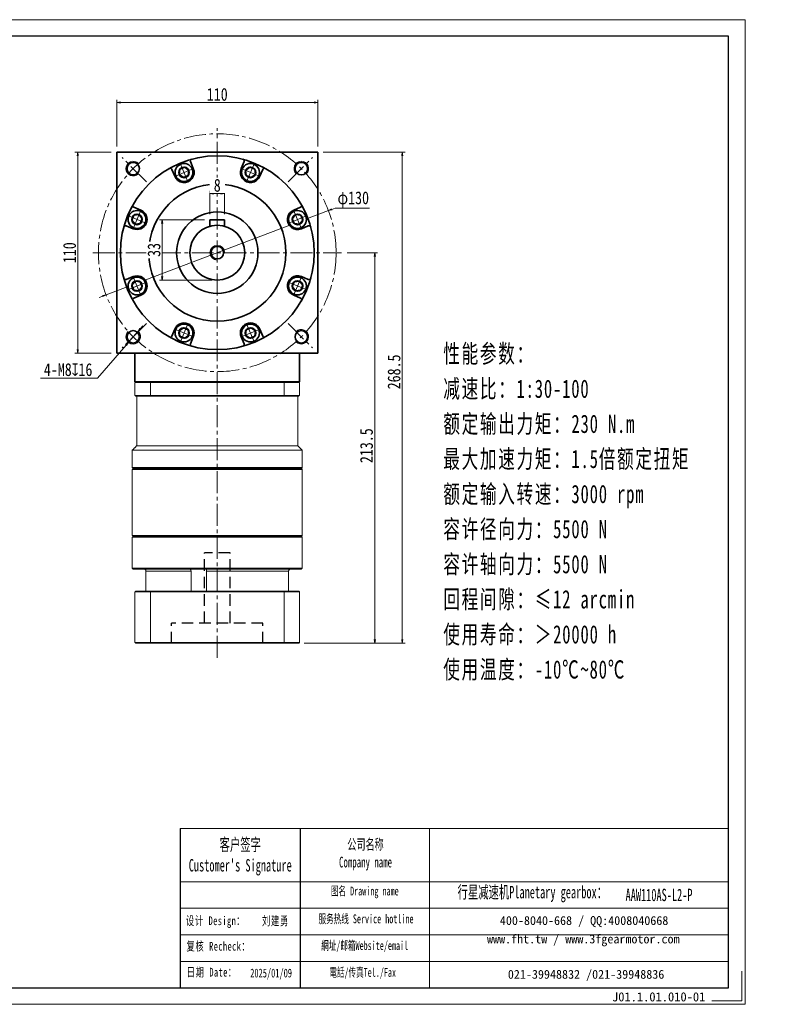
# Model space of a CAD drawing. Header units: millimetres. Extents: x -12 to 767, y -8 to 530.
# Tile 4 of 4: x 353 to 767, y -8 to 530. Entities that reach past the tile are written whole.
import ezdxf

# ---------------------------------------------------------------- set-up
doc = ezdxf.new("R2010")
doc.units = ezdxf.units.MM
doc.set_wipeout_variables(frame=1)
doc.linetypes.add('DASHED2', pattern=[9.525, 6.35, -3.175])
doc.linetypes.add('点画线', pattern=[18, 12, -2, 2, -2])
for name, color, linetype in [('4虚线层', 6, 'DASHED2'), ('6文字层', 3, 'Continuous'), ('7标注层', 4, 'Continuous')]:
    doc.layers.add(name, color=color, linetype=linetype)
for name, color, linetype, lineweight in [('EB0', 7, 'Continuous', 35), ('SLD-0', 7, 'Continuous', 18), ('中心线层', 1, '点画线', 18), ('图框_外框线', 7, 'Continuous', 18), ('尺寸线层', 3, 'Continuous', 18), ('粗实线层', 7, 'Continuous', 35)]:
    doc.layers.add(name, color=color, linetype=linetype, lineweight=lineweight)
doc.styles.add('SLDTEXTSTYLE4', font='SimSun.ttf', dxfattribs={"width": 0.611111})
doc.styles.get("Standard").update_dxf_attribs({"font": 'SimSun.ttf'})
doc.styles.add('宋体', font='SimSun.ttf', dxfattribs={"width": 0.8})
doc.styles.add('标准', font='txt', dxfattribs={"width": 0.667})
doc.styles.add('样式 1', font='SimSun.ttf')
doc.dimstyles.new('A水平标注$0', dxfattribs={"dimtxt": 3.5, "dimasz": 2, "dimexe": 1.5, "dimexo": 3, "dimgap": 1.1, "dimtad": 1, "dimtoh": 1, "dimdec": 4, "dimdsep": 46, "dimtxsty": '宋体', "dimblk": 'OPEN', "dimcen": 3, "dimclrd": 3, "dimclre": 3, "dimclrt": 6, "dimadec": 0, "dimazin": 0, "dimtm": 1e-09, "dimtfac": 1, "dimtdec": 4, "dimtix": 1, "dimtmove": 0, "dimatfit": 3, "dimldrblk": 'OPEN', "dimfxl": 0, "dimlwd": 13, "dimlwe": 13, "dimarcsym": 0})
doc.dimstyles.new('D直径标注φ25', dxfattribs={"dimtxt": 3.5, "dimasz": 2, "dimexe": 1, "dimexo": 3, "dimtad": 1, "dimtoh": 1, "dimdec": 1, "dimdsep": 46, "dimtxsty": '宋体', "dimblk": 'OPEN', "dimcen": 3, "dimclrd": 3, "dimclre": 3, "dimclrt": 130, "dimadec": 0, "dimazin": 0, "dimtm": 1e-09, "dimtfac": 1, "dimtdec": 1, "dimtmove": 0, "dimatfit": 0, "dimldrblk": 'OPEN', "dimfxl": 0, "dimlwd": 13, "dimlwe": 13, "dimarcsym": 0})
doc.dimstyles.new('螺孔(M8-7H)', dxfattribs={"dimtxt": 3.5, "dimasz": 2, "dimexe": 1.25, "dimexo": 3, "dimtad": 1, "dimtoh": 1, "dimdec": 4, "dimdsep": 46, "dimtxsty": '宋体', "dimblk": 'OPEN', "dimcen": 3, "dimclrd": 3, "dimclre": 3, "dimclrt": 2, "dimadec": 0, "dimazin": 0, "dimtm": 1e-09, "dimtfac": 1, "dimtdec": 4, "dimtmove": 0, "dimatfit": 3, "dimldrblk": 'OPEN', "dimfxl": 0, "dimlwd": 9, "dimlwe": 9, "dimarcsym": 0})

# ---------------------------------------------------------------- blocks, each defined once
blk = doc.blocks.new('_Open')
at = {"color": 0, "linetype": 'ByBlock', "lineweight": -2}
for p, q in [((-1, 0.17), (0, 0)), ((-1, -0.17), (0, 0)), ((0, 0), (-1, 0))]:
    blk.add_line(p, q, dxfattribs=at)
blk = doc.blocks.new('*D16')
at = {"layer": 'Defpoints', "color": 0, "transparency": 16777216}
for p in [(515.86, 484.8), (405.86, 457.73), (515.86, 457.73)]:
    blk.add_point(p, dxfattribs=at)
at = {"layer": '尺寸线层', "color": 3, "lineweight": 13, "transparency": 16777216}
for p, q in [((405.86, 460.73), (405.86, 486.3)), ((407.86, 484.8), (513.86, 484.8)), ((515.86, 460.73), (515.86, 486.3))]:
    blk.add_line(p, q, dxfattribs=at)
at = {"layer": '尺寸线层', "color": 3, "lineweight": 13, "transparency": 16777216, "xscale": 2, "yscale": 2, "zscale": 2, "rotation": 180}
blk.add_blockref('_Open', (405.86, 484.8), dxfattribs=at)
at = {"layer": '尺寸线层', "color": 3, "lineweight": 13, "transparency": 16777216, "xscale": 2, "yscale": 2, "zscale": 2}
blk.add_blockref('_Open', (515.86, 484.8), dxfattribs=at)
at = {"layer": '尺寸线层', "color": 6, "transparency": 16777216, "insert": (460.86, 489.22), "char_height": 7, "attachment_point": 5, "style": '宋体', "bg_fill": 3, "box_fill_scale": 1.1, "bg_fill_color": 257, "bg_fill_transparency": 0}
blk.add_mtext('110', dxfattribs=at)
blk = doc.blocks.new('*D17')
at = {"layer": 'Defpoints', "color": 0, "transparency": 16777216}
for p in [(384.54, 457.73), (405.86, 457.73), (405.86, 347.73)]:
    blk.add_point(p, dxfattribs=at)
at = {"layer": '尺寸线层', "color": 3, "lineweight": 13, "transparency": 16777216}
for p, q in [((402.86, 457.73), (383.04, 457.73)), ((384.54, 349.73), (384.54, 455.73)), ((402.86, 347.73), (383.04, 347.73))]:
    blk.add_line(p, q, dxfattribs=at)
at = {"layer": '尺寸线层', "color": 3, "lineweight": 13, "transparency": 16777216, "xscale": 2, "yscale": 2, "zscale": 2}
for p, rotation in [((384.54, 457.73), 90), ((384.54, 347.73), 270)]:
    blk.add_blockref('_Open', p, dxfattribs=dict(at, rotation=rotation))
at = {"layer": '尺寸线层', "color": 6, "transparency": 16777216, "insert": (380.12, 402.73), "char_height": 7, "attachment_point": 5, "rotation": 90, "style": '宋体', "bg_fill": 3, "box_fill_scale": 1.1, "bg_fill_color": 257, "bg_fill_transparency": 0}
blk.add_mtext('110', dxfattribs=at)
blk = doc.blocks.new('*D18')
at = {"layer": 'Defpoints', "color": 0, "transparency": 16777216}
for p in [(521.66, 425.72), (400.07, 379.73)]:
    blk.add_point(p, dxfattribs=at)
at = {"layer": '尺寸线层', "color": 3, "lineweight": 13, "transparency": 16777216}
for p, q in [((400.07, 379.73), (521.66, 425.72)), ((523.53, 426.43), (525.4, 427.13)), ((525.4, 427.13), (544.08, 427.13)), ((398.2, 379.03), (396.33, 378.32))]:
    blk.add_line(p, q, dxfattribs=at)
at = {"layer": '尺寸线层', "color": 3, "lineweight": 13, "transparency": 16777216, "xscale": 2, "yscale": 2, "zscale": 2}
for p, rotation in [((521.66, 425.72), 200.71608548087), ((400.07, 379.73), 20.71608548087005)]:
    blk.add_blockref('_Open', p, dxfattribs=dict(at, rotation=rotation))
at = {"layer": '尺寸线层', "color": 130, "transparency": 16777216, "insert": (535.24, 431.79), "char_height": 7, "attachment_point": 5, "style": '宋体'}
blk.add_mtext('φ130', dxfattribs=at)
blk = doc.blocks.new('*D19')
at = {"layer": 'Defpoints', "color": 0, "transparency": 16777216}
for p in [(528.86, 402.73), (505.46, 189.23), (546.98, 189.23)]:
    blk.add_point(p, dxfattribs=at)
at = {"layer": '尺寸线层', "color": 3, "lineweight": 13, "transparency": 16777216}
for p, q in [((531.86, 402.73), (548.48, 402.73)), ((546.98, 400.73), (546.98, 191.23)), ((508.46, 189.23), (548.48, 189.23))]:
    blk.add_line(p, q, dxfattribs=at)
at = {"layer": '尺寸线层', "color": 3, "lineweight": 13, "transparency": 16777216, "xscale": 2, "yscale": 2, "zscale": 2}
for p, rotation in [((546.98, 402.73), 90), ((546.98, 189.23), 270)]:
    blk.add_blockref('_Open', p, dxfattribs=dict(at, rotation=rotation))
at = {"layer": '尺寸线层', "color": 6, "transparency": 16777216, "insert": (542.48, 297.23), "char_height": 7, "attachment_point": 5, "rotation": 90, "style": '宋体', "bg_fill": 3, "box_fill_scale": 1.1, "bg_fill_color": 257, "bg_fill_transparency": 0}
blk.add_mtext('213.5', dxfattribs=at)
blk = doc.blocks.new('*D20')
at = {"layer": 'Defpoints', "color": 0, "transparency": 16777216}
for p in [(515.86, 457.73), (562.05, 457.73), (505.46, 189.23)]:
    blk.add_point(p, dxfattribs=at)
at = {"layer": '尺寸线层', "color": 3, "lineweight": 13, "transparency": 16777216}
for p, q in [((518.86, 457.73), (563.55, 457.73)), ((562.05, 191.23), (562.05, 455.73)), ((508.46, 189.23), (563.55, 189.23))]:
    blk.add_line(p, q, dxfattribs=at)
at = {"layer": '尺寸线层', "color": 3, "lineweight": 13, "transparency": 16777216, "xscale": 2, "yscale": 2, "zscale": 2}
for p, rotation in [((562.05, 457.73), 90), ((562.05, 189.23), 270)]:
    blk.add_blockref('_Open', p, dxfattribs=dict(at, rotation=rotation))
at = {"layer": '尺寸线层', "color": 6, "transparency": 16777216, "insert": (557.55, 337.57), "char_height": 7, "attachment_point": 5, "rotation": 90, "style": '宋体', "bg_fill": 3, "box_fill_scale": 1.1, "bg_fill_color": 257, "bg_fill_transparency": 0}
blk.add_mtext('268.5', dxfattribs=at)
blk = doc.blocks.new('*X6')
at = {"layer": '中心线层', "linetype": '点画线', "lineweight": 18}
for p, q in [((0, -5.64), (0, 5.64)), ((-5.64, 0), (5.64, 0))]:
    blk.add_line(p, q, dxfattribs=at)
at = {"layer": '粗实线层'}
for p, q in [((-2.89, 0), (-1.44, 2.5)), ((-2.89, 0), (-1.44, -2.5)), ((-1.44, 2.5), (1.44, 2.5)), ((2.89, 0), (1.44, 2.5)), ((2.89, 0), (1.44, 2.5)), ((2.89, 0), (1.44, -2.5)), ((-1.44, -2.5), (1.44, -2.5))]:
    blk.add_line(p, q, dxfattribs=at)
blk.add_circle((0, 0), 2.89, dxfattribs=at)
for start, end in [(0, 180), (180, 360)]:
    blk.add_arc((0, 0), 4.89, start, end, dxfattribs=at)
blk = doc.blocks.new('*D28')
at = {"layer": 'Defpoints', "color": 0, "transparency": 16777216}
for p in [(456.86, 420.73), (464.86, 420.73)]:
    blk.add_point(p, dxfattribs=at)
at = {"layer": '尺寸线层', "color": 3, "lineweight": 13, "transparency": 16777216}
for p, q in [((456.86, 423.73), (456.86, 436.61)), ((464.86, 423.73), (464.86, 436.61)), ((462.86, 435.11), (458.86, 435.11))]:
    blk.add_line(p, q, dxfattribs=at)
at = {"layer": '尺寸线层', "color": 3, "lineweight": 13, "transparency": 16777216, "xscale": 2, "yscale": 2, "zscale": 2, "rotation": 180}
blk.add_blockref('_Open', (456.86, 435.11), dxfattribs=at)
at = {"layer": '尺寸线层', "color": 3, "lineweight": 13, "transparency": 16777216, "xscale": 2, "yscale": 2, "zscale": 2}
blk.add_blockref('_Open', (464.86, 435.11), dxfattribs=at)
at = {"layer": '尺寸线层', "color": 6, "transparency": 16777216, "insert": (460.86, 439.53), "char_height": 7, "attachment_point": 5, "style": '宋体', "bg_fill": 3, "box_fill_scale": 1.1, "bg_fill_color": 257, "bg_fill_transparency": 0}
blk.add_mtext('8', dxfattribs=at)
at = {"layer": 'Defpoints', "color": 0, "transparency": 16777216}
blk.add_point((456.86, 435.11), dxfattribs=at)
blk = doc.blocks.new('*D29')
at = {"layer": 'Defpoints', "color": 0, "transparency": 16777216}
for p in [(456.86, 420.73), (430.71, 387.73), (460.86, 387.73)]:
    blk.add_point(p, dxfattribs=at)
at = {"layer": '尺寸线层', "color": 3, "lineweight": 13, "transparency": 16777216}
for p, q in [((453.86, 420.73), (429.21, 420.73)), ((430.71, 418.73), (430.71, 389.73)), ((457.86, 387.73), (429.21, 387.73))]:
    blk.add_line(p, q, dxfattribs=at)
at = {"layer": '尺寸线层', "color": 3, "lineweight": 13, "transparency": 16777216, "xscale": 2, "yscale": 2, "zscale": 2}
for p, rotation in [((430.71, 420.73), 90), ((430.71, 387.73), 270)]:
    blk.add_blockref('_Open', p, dxfattribs=dict(at, rotation=rotation))
at = {"layer": '尺寸线层', "color": 6, "transparency": 16777216, "insert": (426.29, 404.23), "char_height": 7, "attachment_point": 5, "rotation": 90, "style": '宋体', "bg_fill": 3, "box_fill_scale": 1.1, "bg_fill_color": 257, "bg_fill_transparency": 0}
blk.add_mtext('33', dxfattribs=at)
blk = doc.blocks.new('*D36')
at = {"color": 3, "lineweight": 9, "transparency": 16777216}
for p, q in [((418.83, 361.3), (420.15, 362.81)), ((417.52, 359.78), (412.28, 353.74)), ((395.33, 334.21), (410.97, 352.23)), ((364.28, 334.21), (395.33, 334.21))]:
    blk.add_line(p, q, dxfattribs=at)
at = {"layer": 'Defpoints', "color": 0, "transparency": 16777216}
for p in [(417.52, 359.78), (412.28, 353.74)]:
    blk.add_point(p, dxfattribs=at)
at = {"color": 3, "lineweight": 9, "transparency": 16777216, "xscale": 2, "yscale": 2, "zscale": 2}
for p, rotation in [((417.52, 359.78), 229.0463593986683), ((412.28, 353.74), 49.04635939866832)]:
    blk.add_blockref('_Open', p, dxfattribs=dict(at, rotation=rotation))
at = {"color": 2, "transparency": 16777216, "insert": (379.3, 338.78), "char_height": 7, "attachment_point": 5, "style": '宋体'}
blk.add_mtext('4-M8{\\famgdt|b0|i0|c0|p0;x}{16}', dxfattribs=at)

msp = doc.modelspace()

# ---------------------------------------------------------------- linework, layer by layer
at = {"color": 7, "linetype": 'Continuous', "lineweight": 15}
for p, q in [((415.8642, 331.72567), (415.8642, 324.72567)), ((424.27185, 331.72567), (415.8642, 331.72567)), ((416.3642, 332.22567), (424.44991, 332.22567)), ((424.27185, 324.72567), (424.27185, 331.72567)), ((497.45655, 331.72567), (424.27185, 331.72567)), ((424.44991, 332.22567), (497.27848, 332.22567)), ((497.45655, 331.72567), (497.45655, 324.72567)), ((415.8642, 324.72567), (424.27185, 324.72567)), ((424.44991, 324.22567), (416.3642, 324.22567)), ((424.27185, 324.72567), (497.45655, 324.72567)), ((497.27848, 324.22567), (424.44991, 324.22567)), ((460.8642, 284.22567), (414.3642, 284.22567)), ((414.8642, 284.72567), (460.8642, 284.72567)), ((414.8642, 247.72567), (460.8642, 247.72567)), ((460.8642, 247.22567), (414.3642, 247.22567)), ((446.50435, 228.72567), (421.86343, 228.72567)), ((421.86343, 228.72567), (421.86343, 217.72567)), ((446.50435, 217.72567), (446.50435, 228.72567)), ((455.03576, 228.72567), (455.03576, 217.72567)), ((499.86496, 228.72567), (455.03576, 228.72567)), ((499.86496, 217.72567), (499.86496, 228.72567)), ((424.27185, 217.32567), (415.8642, 217.32567)), ((415.8642, 217.32567), (415.8642, 189.62567)), ((416.2642, 217.72567), (424.41423, 217.72567)), ((497.45655, 217.32567), (424.27185, 217.32567)), ((424.27185, 217.32567), (424.27185, 189.62567)), ((424.41423, 217.72567), (497.31416, 217.72567)), ((497.45655, 217.32567), (497.45655, 189.62567)), ((415.8642, 189.62567), (424.27185, 189.62567)), ((424.41423, 189.22567), (416.2642, 189.22567)), ((424.27185, 189.62567), (497.45655, 189.62567)), ((497.31416, 189.22567), (424.41423, 189.22567))]:
    msp.add_line(p, q, dxfattribs=at)
msp.add_line((506.13399, 87.93257), (506.13399, 0.93536))
for points in [[(416.3642, 332.22567), (415.8642, 331.72567)], [(424.44991, 332.22567), (424.27185, 331.72567)], [(497.27848, 332.22567), (497.45655, 331.72567)], [(416.3642, 324.22567), (415.8642, 324.72567)], [(416.8642, 324.22567), (416.8642, 297.22567)], [(424.27185, 324.72567), (424.44991, 324.22567)], [(497.45655, 324.72567), (497.27848, 324.22567)], [(416.8642, 297.22567), (414.3642, 294.72567)], [(414.3642, 294.72567), (414.3642, 285.22567)], [(414.3642, 285.22567), (414.8642, 284.72567)], [(414.8642, 284.72567), (414.3642, 284.22567)], [(414.3642, 284.22567), (414.3642, 248.22567)], [(414.3642, 248.22567), (414.8642, 247.72567)], [(414.8642, 247.72567), (414.3642, 247.22567)], [(414.3642, 247.22567), (414.3642, 230.22567)], [(414.3642, 230.22567), (414.8642, 229.72567)], [(416.2642, 217.72567), (415.8642, 217.32567)], [(424.27185, 217.32567), (424.41423, 217.72567)], [(497.45655, 217.32567), (497.31416, 217.72567)], [(416.2642, 189.22567), (415.8642, 189.62567)], [(424.41423, 189.22567), (424.27185, 189.62567)], [(497.31416, 189.22567), (497.45655, 189.62567)]]:
    msp.add_open_spline(points, degree=1, dxfattribs=at)
for points, knots in [([(420.88797, 229.72567), (420.90487, 229.72539), (421.03018, 229.72332), (421.26241, 229.66999), (421.54307, 229.49474), (421.75197, 229.23132), (421.85152, 228.95748), (421.8604, 228.78466), (421.86343, 228.72567)], [0, 0, 0, 0, 0.05070556, 0.376081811, 0.704498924, 1.040598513, 1.377079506, 1.551483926, 1.551483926, 1.551483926, 1.551483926]), ([(446.50435, 228.72567), (446.49772, 228.83575), (446.48447, 229.05589), (446.38513, 229.35079), (446.24869, 229.57872), (446.10703, 229.70646), (446.0245, 229.72009), (445.99073, 229.72567)], [0, 0, 0, 0, 0.251379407, 0.502707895, 0.759337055, 1.021150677, 1.202572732, 1.202572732, 1.202572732, 1.202572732]), ([(455.06578, 229.60215), (455.06626, 229.59467), (455.06923, 229.54759), (455.05658, 229.3644), (455.04042, 229.0714), (455.03731, 228.84093), (455.03576, 228.72567)], [0, 0, 0, 0, 0.0513915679, 0.3237471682, 0.6004135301, 0.8771995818, 0.8771995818, 0.8771995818, 0.8771995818]), ([(499.86496, 228.72567), (499.8752, 228.83575), (499.89566, 229.05589), (500.05524, 229.35079), (500.29446, 229.57872), (500.57194, 229.70646), (500.76245, 229.72009), (500.84042, 229.72567)], [0, 0, 0, 0, 0.324175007, 0.648284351, 0.979229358, 1.316860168, 1.550819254, 1.550819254, 1.550819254, 1.550819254])]:
    msp.add_open_spline(points, degree=3, knots=knots, dxfattribs=at)
at = {"layer": '4虚线层'}
for p, q in [((453.86107, 200.22567), (453.86175, 238.72567)), ((467.86175, 238.72567), (453.86175, 238.72567)), ((467.86107, 200.22567), (467.86175, 238.72567)), ((435.86087, 189.22567), (435.86107, 200.22567)), ((485.86107, 200.22567), (435.86107, 200.22567)), ((485.86087, 189.22567), (485.86107, 200.22567))]:
    msp.add_line(p, q, dxfattribs=at)
at = {"layer": '7标注层', "color": 0}
msp.add_line((440.50818, 87.93257), (440.50818, 0.95023), dxfattribs=at)
at = {"layer": '中心线层'}
for p, q in [((460.8642, 181.36482), (460.8642, 470.72567)), ((422.14419, 441.44568), (408.86805, 454.72182)), ((499.58421, 441.44568), (512.86035, 454.72182)), ((392.8642, 402.72567), (528.8642, 402.72567)), ((422.14419, 364.00566), (408.86805, 350.72952)), ((422.14419, 364.00566), (408.86805, 350.72952)), ((499.58421, 364.00566), (512.86035, 350.72952))]:
    msp.add_line(p, q, dxfattribs=at)
msp.add_circle((460.8642, 402.72567), 65, dxfattribs=at)
at = {"layer": '图框_外框线'}
for p, q in [((440.50818, 87.93257), (506.13399, 87.93257)), ((506.13399, 87.93257), (506.13399, 0.95023)), ((506.13399, 87.93257), (740.43698, 87.93257)), ((576.84138, 87.93257), (576.84138, 0.95023)), ((440.50818, 58.9065), (506.13399, 58.9065)), ((506.13399, 58.9065), (740.43698, 58.9065)), ((440.50818, 44.39346), (740.43698, 44.39346)), ((440.50818, 29.88042), (740.43698, 29.88042)), ((440.50818, 15.36739), (740.43698, 15.36739))]:
    msp.add_line(p, q, dxfattribs=at)
at = {"layer": '图框_外框线', "color": 3}
msp.add_lwpolyline([(747.68549, 10.01086), (747.68549, -6.29827), (731.37636, -6.29827)], dxfattribs=at)
at = {"layer": '粗实线层'}
for p, q in [((405.8642, 347.72567), (405.8642, 457.72567)), ((405.8642, 457.72567), (515.8642, 457.72567)), ((515.8642, 457.72567), (515.8642, 347.72567)), ((447.76807, 448.71471), (446.20207, 452.49536)), ((473.96032, 448.71471), (475.52632, 452.49536)), ((437.6054, 444.50519), (436.0394, 448.28584)), ((484.123, 444.50519), (485.689, 448.28584)), ((419.08468, 425.98447), (415.30402, 427.55047)), ((464.8642, 420.72567), (456.8642, 420.72567)), ((456.8642, 420.72567), (456.8642, 417.1825)), ((464.8642, 420.72567), (464.8642, 417.1825)), ((414.87516, 415.8218), (411.09451, 417.38779)), ((414.87516, 389.62955), (411.09451, 388.06355)), ((419.08468, 379.46687), (415.30402, 377.90087)), ((437.6054, 360.94615), (436.0394, 357.1655)), ((484.123, 360.94615), (485.689, 357.1655)), ((447.76807, 356.73663), (446.20207, 352.95598)), ((473.96032, 356.73663), (475.52632, 352.95598)), ((515.8642, 347.72567), (405.8642, 347.72567)), ((415.8642, 332.22567), (415.8642, 347.72567))]:
    msp.add_line(p, q, dxfattribs=at)
for centre, radius in [((414.90226, 448.68761), 3.4), ((506.82614, 448.68761), 3.4), ((460.8642, 402.72567), 37.5), ((460.8642, 402.72567), 22.25), ((460.8642, 402.72567), 15), ((460.8642, 402.72567), 3.4), ((414.90226, 356.76373), 3.4), ((414.90226, 356.76373), 3.4), ((506.82614, 356.76373), 3.4)]:
    msp.add_circle(centre, radius, dxfattribs=at)
at = {"layer": '粗实线层', "lineweight": 18}
for centre, start, end in [((414.90226, 448.68761), 43.2367746, 315), ((506.82614, 448.68761), 313.2367746, 225), ((460.8642, 402.72567), 0, 270), ((506.82614, 356.76373), 223.2367746, 135), ((414.90226, 356.76373), 133.2367746, 45), ((414.90226, 356.76373), 133.2367746, 45)]:
    msp.add_arc(centre, 4, start, end, dxfattribs=at)
at = {"layer": '粗实线层'}
for centre, radius, start, end in [((447.12595, 452.87805), 1, 105.3191645, 202.5000344), ((474.60244, 452.87805), 1, 337.4999656, 74.6808355), ((435.11552, 447.90316), 1, 22.4999656, 119.6808355), ((442.68673, 446.60995), 5.5, 202.5, 22.5), ((479.04166, 446.60995), 5.5, 157.5, 337.5), ((486.61288, 447.90316), 1, 60.3191645, 157.5000344), ((415.68671, 428.47435), 1, 150.3191645, 247.5000344), ((416.97992, 420.90313), 5.5, 247.5, 67.5), ((410.71182, 416.46392), 1, 67.4999656, 164.6808355), ((410.71182, 388.98742), 1, 195.3191645, 292.5000344), ((416.97992, 384.54821), 5.5, 292.5, 112.5), ((415.68671, 376.97699), 1, 112.4999656, 209.6808355), ((442.68673, 358.84139), 5.5, 337.5, 157.5), ((479.04166, 358.84139), 5.5, 22.5, 202.5), ((435.11552, 357.54818), 1, 240.3191645, 337.5000344), ((486.61288, 357.54818), 1, 202.4999656, 299.6808355), ((447.12595, 352.5733), 1, 157.4999656, 254.6808355), ((474.60244, 352.5733), 1, 285.3191645, 22.5000344)]:
    msp.add_arc(centre, radius, start, end, dxfattribs=at)

# ---------------------------------------------------------------- texts
at = {"layer": '6文字层', "insert": (676.74065, -1.52442), "char_height": 5, "width": 43.304423, "attachment_point": 1, "style": '样式 1'}
msp.add_mtext('J01.1.01.010-01', dxfattribs=at)
at = {"layer": 'SLD-0', "color": 1, "attachment_point": 2}
for s, insert, char_height, width, style in [("{\\fSimSun|b1|i0|c134|p2;客户签字\\PCustomer's Signature}", (473.4342, 82.56264), 6.7727509, 84.25372, 'SLDTEXTSTYLE4'), ('{\\fSimSun|b1|i0|c134|p2;公司名称\\PCompany name}', (541.93613, 82.20311), 5.8052151, 75.1594099, 'SLDTEXTSTYLE4'), ('{\\fSimSun|b1|i0|c134|p2;图名 Drawing name}', (541.53932, 56.23123), 4.8376792, 61.8675528, 'SLDTEXTSTYLE4'), ('{\\fSimSun|b1|i0|c134|p2;  \\H1.1667x;行星减速机Planetary gearbox\\fSimSun|b0|i0|c134|p2;：}', (630.72497, 56.60439), 5.8052151, 91.3023335, 'SLDTEXTSTYLE4'), ('AAW110AS-L2-P', (702.44592, 55.06308), 6.7727509, 49.2885591, 'SLDTEXTSTYLE4'), ('{\\fNSimSun|b0|i0|c134|p49;\\T1.1;设计 \\fNSimSun|b0|i0|c0|p49;Design\\fNSimSun|b0|i0|c134|p49;：}', (459.94642, 39.97207), 4.8, 31.9717109, '标准'), ('{\\fSimSun|b0|i0|c134|p2;\\T1.1;刘建勇 }', (492.73708, 39.88177), 4.8, 31.9717109, '标准'), ('{\\fSimSun|b1|i0|c134|p2;服务热线 Service hotline}', (542.22534, 41.01924), 4.8376792, 68.9263973, 'SLDTEXTSTYLE4'), ('{\\fSimSun|b1|i0|c134|p2;網址/邮箱Website/email}', (541.47206, 26.44407), 4.8376792, 71.7458919, 'SLDTEXTSTYLE4'), ('{\\fNSimSun|b0|i0|c134|p49;\\T1.1;复核 \\fNSimSun|b0|i0|c0|p49;Recheck\\fNSimSun|b0|i0|c134|p49;：}', (461.49634, 26.02928), 4.8, 31.9717109, '标准'), ('{\\fNSimSun|b0|i0|c134|p49;\\T1.1;日期 Date：}', (457.83493, 11.84564), 4.8, 31.9717109, '标准'), ('{\\fNSimSun|b0|i0|c134|p49;2025/01/09}', (490.30664, 11.38811), 4.8, 31.9717109, '标准'), ('{\\fSimSun|b1|i0|c134|p2;電話/传真Tel./Fax}', (540.38821, 11.75526), 4.8376792, 72.6087847, 'SLDTEXTSTYLE4')]:
    msp.add_mtext(s, dxfattribs=dict(at, insert=insert, char_height=char_height, width=width, style=style))
at = {"layer": 'SLD-0', "color": 1, "char_height": 4.8376792, "attachment_point": 2}
for s, insert, width in [('{\\fSimSun|b1|i0|c134|p2;400-8040-668 / QQ:4008040668}', (661.47596, 40.09487), 140.851011), ('{\\fSimSun|b1|i0|c134|p2;www.fht.tw / www.3fgearmotor.com }', (661.0299, 30.01864), 141.0095703), ('{\\fSimSun|b1|i0|c134|p2;021-39948832 /021-39948836 }', (662.55482, 10.69754), 107.6714739)]:
    msp.add_mtext(s, dxfattribs=dict(at, insert=insert, width=width))
at = {"layer": '尺寸线层', "insert": (584.46873, 352.5677), "char_height": 10, "width": 139.3277362, "attachment_point": 1, "line_spacing_factor": 1.15057, "style": '标准'}
msp.add_mtext('{\\fNSimSun|b0|i0|c134|p49;\\T1.1;性能参数：\\P减速比：1:30-100\\P额定输出力矩：230 N.m\\P最大加速力矩：1.5倍额定扭矩\\P额定输入转速：3000 rpm\\P容许径向力：5500 N\\P容许轴向力：5500 N\\P回程间隙：≤12 arcmin\\P使用寿命：＞20000 h\\P使用温度：-10℃~80℃}', dxfattribs=at)

# ---------------------------------------------------------------- next in the draw order: dimensions: what is measured, and where the dimension line sits
at = {"layer": '尺寸线层'}
dim = msp.add_linear_dim(base=(515.8642, 484.79613), p1=(405.8642, 457.72567), p2=(515.8642, 457.72567), dimstyle='A水平标注$0', override={"dimtxt": 7, "dimgap": 1, "dimdec": 1, "dimpost": '<>', "dimblk": 'Open', "dimtvp": 0.1, "dimtfill": 1, "dimtfillclr": 256}, dxfattribs=at)
dim.commit()
dim.dimension.update_dxf_attribs({"geometry": '*D16', "text_midpoint": (460.8642, 484.79613), "dimtype": 160})

# ---------------------------------------------------------------- next in the draw order: dimensions: what is measured, and where the dimension line sits
dim = msp.add_linear_dim(base=(384.53713, 457.72567), p1=(405.8642, 347.72567), p2=(405.8642, 457.72567), angle=90, dimstyle='A水平标注$0', override={"dimtxt": 7, "dimgap": 1, "dimdec": 1, "dimpost": '<>', "dimblk": 'Open', "dimtvp": 0.1, "dimtfill": 1, "dimtfillclr": 256}, dxfattribs=at)
dim.commit()
dim.dimension.update_dxf_attribs({"geometry": '*D17', "text_midpoint": (384.53713, 402.72567), "dimtype": 160})

# ---------------------------------------------------------------- next in the draw order: linework, layer by layer
at = {"layer": '粗实线层'}
msp.add_circle((460.8642, 402.72567), 53, dxfattribs=at)

# ---------------------------------------------------------------- next in the draw order: dimensions: what is measured, and where the dimension line sits
dim = msp.add_diameter_dim_2p(p1=(417.52405, 359.78469), p2=(412.28046, 353.74277), text='4-M<>{\\famgdt|b0|i0|c0|p0;x}{16}', dimstyle='螺孔(M8-7H)', override={"dimtxt": 7, "dimgap": 1, "dimtad": 1, "dimtih": 0, "dimtoh": 1, "dimdec": 4, "dimlfac": 1, "dimpost": '<>', "dimcen": 0, "dimse1": 0, "dimse2": 0, "dimsd1": 0, "dimsd2": 0, "dimtix": 0, "dimtofl": 1, "dimatfit": 3, "dimtvp": 0.1, "dimtfill": 0})
dim.commit()
dim.dimension.update_dxf_attribs({"geometry": '*D36', "text_midpoint": (379.30282, 334.21104), "dimtype": 163})
at = {"layer": '尺寸线层'}
dim = msp.add_diameter_dim_2p(p1=(400.06679, 379.73274), p2=(521.66161, 425.71861), dimstyle='D直径标注φ25', override={"dimtxt": 7, "dimgap": 1, "dimpost": 'φ<>', "dimtfill": 0}, dxfattribs=at)
dim.commit()
dim.dimension.update_dxf_attribs({"geometry": '*D18', "text_midpoint": (535.24097, 427.13355), "dimtype": 163})

# ---------------------------------------------------------------- next in the draw order: dimensions: what is measured, and where the dimension line sits
dim = msp.add_linear_dim(base=(456.8642, 435.11096), p1=(464.8642, 420.72567), p2=(456.8642, 420.72567), dimstyle='A水平标注$0', override={"dimtxt": 7, "dimgap": 1, "dimdec": 1, "dimpost": '<>', "dimblk": 'Open', "dimtvp": 0.1, "dimtfill": 1, "dimtfillclr": 256}, dxfattribs=at)
dim.commit()
dim.dimension.update_dxf_attribs({"geometry": '*D28', "text_midpoint": (460.8642, 435.11096), "dimtype": 160})
dim = msp.add_linear_dim(base=(546.97828, 189.22567), p1=(528.8642, 402.72567), p2=(505.4642, 189.22567), angle=270, dimstyle='A水平标注$0', override={"dimtxt": 7, "dimgap": 1, "dimtad": 1, "dimdec": 1, "dimlfac": 1, "dimpost": '<>', "dimse1": 0, "dimse2": 0, "dimsd1": 0, "dimsd2": 0, "dimtofl": 1, "dimtvp": 0.1}, dxfattribs=at)
dim.commit()
dim.dimension.update_dxf_attribs({"geometry": '*D19', "text_midpoint": (546.97828, 297.22546), "dimtype": 160})

# ---------------------------------------------------------------- next in the draw order: wipeouts: each hides what was drawn before it
for points in [[(447.20451, 448.48127), (446.82652, 449.2127), (446.82652, 449.2127), (445.94439, 450.25684), (444.80772, 451.01603), (443.50532, 451.43095), (442.13897, 451.46917), (440.81541, 451.12772), (440.81541, 451.12772), (439.63807, 450.43327), (438.69895, 449.44008), (438.07141, 448.22576), (437.80449, 446.88518), (437.91904, 445.5231), (437.91904, 445.5231), (438.16896, 444.73863), (438.16896, 444.73863), (438.80724, 443.63311), (439.70989, 442.73045), (440.81541, 442.09218), (442.04846, 441.76178), (443.32501, 441.76178), (444.55806, 442.09218), (444.55806, 442.09218), (445.86254, 442.89156), (446.85614, 444.05493), (447.44162, 445.4684), (447.56166, 446.99361)], [(483.55943, 444.73863), (483.80935, 445.5231), (483.80935, 445.5231), (483.92391, 446.88518), (483.65699, 448.22576), (483.02945, 449.44008), (482.09032, 450.43327), (480.91298, 451.12772), (480.91298, 451.12772), (479.58943, 451.46917), (478.22307, 451.43095), (476.92068, 451.01603), (475.78401, 450.25684), (474.90188, 449.2127), (474.90188, 449.2127), (474.52389, 448.48127), (474.52389, 448.48127), (474.1935, 447.24822), (474.1935, 445.97168), (474.52389, 444.73863), (475.16216, 443.63311), (476.06482, 442.73045), (477.17034, 442.09218), (477.17034, 442.09218), (478.658, 441.73502), (480.18321, 441.85506), (481.59668, 442.44054), (482.76005, 443.43415)], [(418.85124, 425.4209), (418.06677, 425.67082), (418.06677, 425.67082), (416.70469, 425.78538), (415.36411, 425.51846), (414.14979, 424.89092), (413.1566, 423.95179), (412.46215, 422.77446), (412.46215, 422.77446), (412.1207, 421.4509), (412.15892, 420.08455), (412.57384, 418.78215), (413.33303, 417.64548), (414.37717, 416.76335), (414.37717, 416.76335), (415.1086, 416.38536), (415.1086, 416.38536), (416.34165, 416.05497), (417.61819, 416.05497), (418.85124, 416.38536), (419.95676, 417.02364), (420.85942, 417.92629), (421.49769, 419.03181), (421.49769, 419.03181), (421.85485, 420.51947), (421.73481, 422.04468), (421.14933, 423.45815), (420.15572, 424.62152)], [(415.1086, 389.06598), (414.37717, 388.68799), (414.37717, 388.68799), (413.33303, 387.80586), (412.57384, 386.66919), (412.15892, 385.3668), (412.1207, 384.00044), (412.46215, 382.67689), (412.46215, 382.67689), (413.1566, 381.49955), (414.14979, 380.56042), (415.36411, 379.93288), (416.70469, 379.66596), (418.06677, 379.78052), (418.06677, 379.78052), (418.85124, 380.03044), (418.85124, 380.03044), (419.95676, 380.66871), (420.85942, 381.57136), (421.49769, 382.67689), (421.82809, 383.90993), (421.82809, 385.18648), (421.49769, 386.41953), (421.49769, 386.41953), (420.6983, 387.72401), (419.53494, 388.71762), (418.12147, 389.3031), (416.59625, 389.42313)], [(438.16896, 360.71271), (437.91904, 359.92824), (437.91904, 359.92824), (437.80449, 358.56616), (438.07141, 357.22558), (438.69895, 356.01126), (439.63807, 355.01807), (440.81541, 354.32362), (440.81541, 354.32362), (442.13897, 353.98217), (443.50532, 354.0204), (444.80772, 354.43531), (445.94439, 355.1945), (446.82652, 356.23864), (446.82652, 356.23864), (447.20451, 356.97007), (447.20451, 356.97007), (447.5349, 358.20312), (447.5349, 359.47967), (447.20451, 360.71271), (446.56623, 361.81824), (445.66358, 362.72089), (444.55806, 363.35916), (444.55806, 363.35916), (443.0704, 363.71632), (441.54519, 363.59628), (440.13172, 363.0108), (438.96835, 362.01719)], [(474.52389, 356.97007), (474.90188, 356.23864), (474.90188, 356.23864), (475.78401, 355.1945), (476.92068, 354.43531), (478.22307, 354.0204), (479.58943, 353.98217), (480.91298, 354.32362), (480.91298, 354.32362), (482.09032, 355.01807), (483.02945, 356.01126), (483.65699, 357.22558), (483.92391, 358.56616), (483.80935, 359.92824), (483.80935, 359.92824), (483.55943, 360.71271), (483.55943, 360.71271), (482.92116, 361.81824), (482.0185, 362.72089), (480.91298, 363.35916), (479.67993, 363.68956), (478.40339, 363.68956), (477.17034, 363.35916), (477.17034, 363.35916), (475.86586, 362.55978), (474.87225, 361.39641), (474.28677, 359.98294), (474.16673, 358.45773)]]:
    msp.add_wipeout(points).dxf.layer = '粗实线层'

# ---------------------------------------------------------------- next in the draw order: block references
at = {"layer": '粗实线层'}
for p, rotation in [((442.68673, 446.60995), 22.5), ((479.04166, 446.60995), 337.5000000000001), ((416.97992, 420.90313), 67.50000000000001), ((416.97992, 384.54821), 112.5), ((442.68673, 358.84139), 157.5000000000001), ((479.04166, 358.84139), 202.4999999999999)]:
    msp.add_blockref('*X6', p, dxfattribs=dict(at, rotation=rotation))

# ---------------------------------------------------------------- next in the draw order: dimensions: what is measured, and where the dimension line sits
at = {"layer": '尺寸线层'}
dim = msp.add_linear_dim(base=(562.04813, 457.72567), p1=(505.4642, 189.22567), p2=(515.8642, 457.72567), angle=90, dimstyle='A水平标注$0', override={"dimtxt": 7, "dimgap": 1, "dimdec": 1, "dimpost": '<>', "dimblk": 'Open', "dimtvp": 0.1, "dimtfill": 1, "dimtfillclr": 256}, dxfattribs=at)
dim.commit()
dim.dimension.update_dxf_attribs({"geometry": '*D20', "text_midpoint": (562.04813, 337.57215), "dimtype": 160})

# ---------------------------------------------------------------- next in the draw order: linework, layer by layer
at = {"color": 7, "linetype": 'Continuous', "lineweight": 15}
for p, q in [((497.27848, 332.22567), (505.3642, 332.22567)), ((505.8642, 331.72567), (497.45655, 331.72567)), ((505.8642, 324.72567), (505.8642, 331.72567)), ((505.3642, 324.22567), (497.27848, 324.22567)), ((497.45655, 324.72567), (505.8642, 324.72567)), ((416.8642, 297.22567), (504.8642, 297.22567)), ((414.3642, 294.72567), (507.3642, 294.72567)), ((414.3642, 285.22567), (507.3642, 285.22567)), ((506.8642, 284.72567), (414.8642, 284.72567)), ((460.8642, 284.72567), (506.8642, 284.72567)), ((507.3642, 284.22567), (460.8642, 284.22567)), ((414.3642, 248.22567), (507.3642, 248.22567)), ((506.8642, 247.72567), (414.8642, 247.72567)), ((460.8642, 247.72567), (506.8642, 247.72567)), ((507.3642, 247.22567), (460.8642, 247.22567)), ((414.3642, 230.22567), (507.3642, 230.22567)), ((506.8642, 229.72567), (414.8642, 229.72567)), ((497.31416, 217.72567), (505.4642, 217.72567)), ((505.8642, 217.32567), (497.45655, 217.32567)), ((505.8642, 217.32567), (505.8642, 189.62567)), ((505.4642, 189.22567), (497.31416, 189.22567)), ((497.45655, 189.62567), (505.8642, 189.62567))]:
    msp.add_line(p, q, dxfattribs=at)
for points in [[(505.3642, 332.22567), (505.8642, 331.72567)], [(504.8642, 297.22567), (504.8642, 324.22567)], [(505.8642, 324.72567), (505.3642, 324.22567)], [(507.3642, 294.72567), (504.8642, 297.22567)], [(507.3642, 285.22567), (507.3642, 294.72567)], [(506.8642, 284.72567), (507.3642, 285.22567)], [(507.3642, 284.22567), (506.8642, 284.72567)], [(507.3642, 248.22567), (507.3642, 284.22567)], [(506.8642, 247.72567), (507.3642, 248.22567)], [(507.3642, 247.22567), (506.8642, 247.72567)], [(507.3642, 230.22567), (507.3642, 247.22567)], [(506.8642, 229.72567), (507.3642, 230.22567)], [(505.8642, 217.32567), (505.4642, 217.72567)], [(505.8642, 189.62567), (505.4642, 189.22567)]]:
    msp.add_open_spline(points, degree=1, dxfattribs=at)
at = {"layer": 'EB0'}
msp.add_line((505.8642, 332.22567), (415.8642, 332.22567), dxfattribs=at)
at = {"layer": '中心线层'}
for p, q in [((499.58421, 441.44568), (512.86035, 454.72182)), ((499.58421, 364.00566), (512.86035, 350.72952))]:
    msp.add_line(p, q, dxfattribs=at)
at = {"layer": '粗实线层'}
for p, q in [((502.64372, 425.98447), (506.42437, 427.55047)), ((506.85323, 415.8218), (510.63389, 417.38779)), ((506.85323, 389.62955), (510.63389, 388.06355)), ((502.64372, 379.46687), (506.42437, 377.90087)), ((505.8642, 332.22567), (505.8642, 347.72567))]:
    msp.add_line(p, q, dxfattribs=at)
for centre in [(506.82614, 448.68761), (506.82614, 356.76373)]:
    msp.add_circle(centre, 3.4, dxfattribs=at)
at = {"layer": '粗实线层', "lineweight": 18}
for centre, start, end in [((506.82614, 448.68761), 313.2367746, 225), ((506.82614, 356.76373), 223.2367746, 135)]:
    msp.add_arc(centre, 4, start, end, dxfattribs=at)
at = {"layer": '粗实线层'}
for centre, radius, start, end in [((504.74848, 420.90313), 5.5, 112.5, 292.5), ((506.04169, 428.47435), 1, 292.4999656, 29.6808355), ((511.01657, 416.46392), 1, 15.3191645, 112.5000344), ((504.74848, 384.54821), 5.5, 67.5, 247.5), ((511.01657, 388.98742), 1, 247.4999656, 344.6808355), ((506.04169, 376.97699), 1, 330.3191645, 67.5000344)]:
    msp.add_arc(centre, radius, start, end, dxfattribs=at)

# ---------------------------------------------------------------- next in the draw order: dimensions: what is measured, and where the dimension line sits
at = {"layer": '尺寸线层'}
dim = msp.add_linear_dim(base=(430.71359, 387.72567), p1=(456.8642, 420.72567), p2=(460.8642, 387.72567), angle=270, dimstyle='A水平标注$0', override={"dimtxt": 7, "dimgap": 1, "dimdec": 1, "dimpost": '<>', "dimblk": 'Open', "dimtvp": 0.1, "dimtfill": 1, "dimtfillclr": 256}, dxfattribs=at)
dim.commit()
dim.dimension.update_dxf_attribs({"geometry": '*D29', "text_midpoint": (430.71359, 404.22567), "dimtype": 160})

# ---------------------------------------------------------------- next in the draw order: wipeouts: each hides what was drawn before it
for points in [[(506.6198, 416.38536), (507.35122, 416.76335), (507.35122, 416.76335), (508.39537, 417.64548), (509.15455, 418.78215), (509.56947, 420.08455), (509.6077, 421.4509), (509.26625, 422.77446), (509.26625, 422.77446), (508.57179, 423.95179), (507.57861, 424.89092), (506.36428, 425.51846), (505.02371, 425.78538), (503.66163, 425.67082), (503.66163, 425.67082), (502.87715, 425.4209), (502.87715, 425.4209), (501.77163, 424.78263), (500.86898, 423.87998), (500.2307, 422.77446), (499.90031, 421.54141), (499.90031, 420.26486), (500.2307, 419.03181), (500.2307, 419.03181), (501.03009, 417.72733), (502.19346, 416.73372), (503.60693, 416.14824), (505.13214, 416.02821)], [(502.87715, 380.03044), (503.66163, 379.78052), (503.66163, 379.78052), (505.02371, 379.66596), (506.36428, 379.93288), (507.57861, 380.56042), (508.57179, 381.49955), (509.26625, 382.67689), (509.26625, 382.67689), (509.6077, 384.00044), (509.56947, 385.3668), (509.15455, 386.66919), (508.39537, 387.80586), (507.35122, 388.68799), (507.35122, 388.68799), (506.6198, 389.06598), (506.6198, 389.06598), (505.38675, 389.39637), (504.1102, 389.39637), (502.87715, 389.06598), (501.77163, 388.42771), (500.86898, 387.52505), (500.2307, 386.41953), (500.2307, 386.41953), (499.87355, 384.93187), (499.99359, 383.40666), (500.57906, 381.99319), (501.57267, 380.82982)]]:
    msp.add_wipeout(points).dxf.layer = '粗实线层'

# ---------------------------------------------------------------- next in the draw order: linework, layer by layer
at = {"layer": '图框_外框线', "color": 3}
msp.add_lwpolyline([(-11.59506, -8.1104), (749.49761, -8.1104), (749.49761, 530.09085), (-11.59506, 530.09085)], close=True, dxfattribs=at)
at = {"layer": '图框_外框线', "color": 3, "lineweight": 25}
msp.add_lwpolyline([(33.70808, 0.95023), (740.43698, 0.95023), (740.43698, 521.03022), (33.70808, 521.03022)], close=True, dxfattribs=at)

# ---------------------------------------------------------------- next in the draw order: block references
at = {"layer": '粗实线层'}
for p, rotation in [((504.74848, 420.90313), 292.5000000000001), ((504.74848, 384.54821), 247.5000000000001)]:
    msp.add_blockref('*X6', p, dxfattribs=dict(at, rotation=rotation))

doc.saveas('drawing.dxf')
